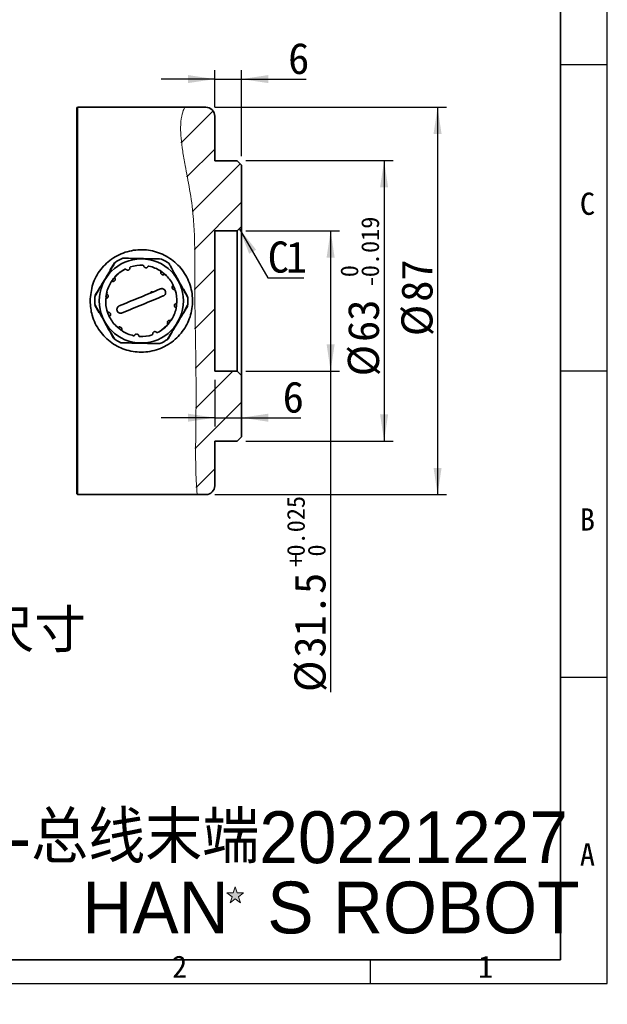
# Model space of a CAD drawing. Header units: millimetres. Extents: x 0 to 297, y 0 to 209.
# Tile 41 of 42: x 231 to 297, y 0 to 111. Entities that reach past the tile are written whole.
import ezdxf

# ---------------------------------------------------------------- set-up
doc = ezdxf.new("R2010")
doc.units = ezdxf.units.MM
for name, color, linetype in [('图层0', 7, 'Continuous'), ('尺寸线', 5, 'Continuous'), ('细实线', 7, 'Continuous')]:
    doc.layers.add(name, color=color, linetype=linetype)
doc.layers.add('粗实线', color=7, linetype='Continuous', lineweight=50)
doc.styles.add('SLDTEXTSTYLE0', font='SIMSUN.TTC')
doc.styles.add('SLDTEXTSTYLE1', font='Algerian')
doc.styles.add('SLDTEXTSTYLE3', font='仿宋_GB2312')
doc.styles.add('SLDTEXTSTYLE4', font='Algerian', dxfattribs={"bigfont": 'bigfont'})
doc.styles.add('SLDTEXTSTYLE5', font='SIMSUN.TTC', dxfattribs={"bigfont": 'bigfont'})
doc.styles.add('SLDTEXTSTYLE6', font='仿宋_GB2312', dxfattribs={"bigfont": 'bigfont'})
doc.dimstyles.new('SLDDIMSTYLE14', dxfattribs={"dimtxt": 3.5, "dimasz": 3, "dimexe": 0, "dimexo": 0.0625, "dimgap": 0.875, "dimtad": 2, "dimlfac": 2, "dimrnd": 1e-09, "dimzin": 12, "dimdsep": 46, "dimtxsty": 'SLDTEXTSTYLE0', "dimsah": 1, "dimcen": 0.09, "dimadec": 0, "dimazin": 3, "dimtfac": 1, "dimtmove": 0, "dimatfit": 0, "dimfxl": 0, "dimfrac": 2, "dimtolj": 1, "dimtzin": 12, "dimarcsym": 0})
doc.dimstyles.new('SLDDIMSTYLE15', dxfattribs={"dimtxt": 3.5, "dimasz": 3, "dimexe": 0, "dimexo": 0.0625, "dimgap": 0.875, "dimtad": 2, "dimdec": 3, "dimlfac": 2, "dimrnd": 1e-09, "dimzin": 12, "dimdsep": 46, "dimtxsty": 'SLDTEXTSTYLE0', "dimsah": 1, "dimcen": 0.09, "dimadec": 0, "dimazin": 3, "dimtol": 1, "dimtp": 0.025, "dimtfac": 1, "dimtdec": 3, "dimtofl": 0, "dimtmove": 0, "dimatfit": 3, "dimfxl": 0, "dimfrac": 2, "dimtolj": 1, "dimarcsym": 0})
doc.dimstyles.new('SLDDIMSTYLE16', dxfattribs={"dimtxt": 3.5, "dimasz": 3, "dimexe": 0, "dimexo": 0.0625, "dimgap": 0.875, "dimtad": 2, "dimdec": 3, "dimlfac": 2, "dimrnd": 1e-09, "dimzin": 12, "dimdsep": 46, "dimtxsty": 'SLDTEXTSTYLE0', "dimsah": 1, "dimcen": 0.09, "dimadec": 0, "dimazin": 3, "dimtol": 1, "dimtm": 0.019, "dimtfac": 1, "dimtdec": 3, "dimtofl": 0, "dimtmove": 0, "dimatfit": 3, "dimfxl": 0, "dimfrac": 2, "dimtolj": 1, "dimarcsym": 0})
doc.dimstyles.new('SLDDIMSTYLE17', dxfattribs={"dimtxt": 3.5, "dimasz": 3, "dimexe": 0, "dimexo": 0.0625, "dimgap": 0.875, "dimtad": 2, "dimlfac": 2, "dimrnd": 1e-09, "dimzin": 12, "dimdsep": 46, "dimtxsty": 'SLDTEXTSTYLE0', "dimsah": 1, "dimcen": 0.09, "dimadec": 0, "dimazin": 3, "dimtfac": 1, "dimtofl": 0, "dimtmove": 0, "dimatfit": 3, "dimfxl": 0, "dimfrac": 2, "dimtolj": 1, "dimtzin": 12, "dimarcsym": 0})
doc.dimstyles.new('SLDDIMSTYLE8', dxfattribs={"dimtxt": 3.5, "dimasz": 3, "dimexe": 0, "dimexo": 0.0625, "dimgap": 0.875, "dimtad": 0, "dimtih": 1, "dimtoh": 1, "dimlfac": 3, "dimrnd": 1e-09, "dimzin": 12, "dimdsep": 46, "dimtxsty": 'SLDTEXTSTYLE0', "dimblk1": 'NONE', "dimblk2": 'NONE', "dimsah": 1, "dimcen": 0, "dimadec": 0, "dimazin": 3, "dimtfac": 1, "dimtmove": 0, "dimatfit": 3, "dimldrblk": 'NONE', "dimfxl": 0, "dimfrac": 2, "dimtolj": 1, "dimtzin": 12, "dimarcsym": 0})

# ---------------------------------------------------------------- blocks, each defined once
blk = doc.blocks.new('_D_23')
at = {"layer": '图层0'}
blk.add_line((232.32, 127.55), (258.14, 127.55), dxfattribs=at)
at = {"layer": '图层0', "char_height": 3.5, "attachment_point": 1}
for s, insert, style in [('6-', (233.9, 130.62), 'SLDTEXTSTYLE0'), ('%%c', (237.98, 130.62), 'SLDTEXTSTYLE0'), ('6.6', (241.85, 130.62), 'SLDTEXTSTYLE0'), (' 贯穿', (247.96, 130.62), 'SLDTEXTSTYLE5'), ('圆周均布', (237.88, 126.55), 'SLDTEXTSTYLE5')]:
    blk.add_mtext(s, dxfattribs=dict(at, insert=insert, style=style))
blk = doc.blocks.new('_None')
blk = doc.blocks.new('_D_29')
at = {"layer": '图层0'}
for p, q in [((253.2, 100.75), (253.2, 104.91)), ((256.2, 95.25), (256.2, 104.91)), ((253.2, 103.91), (247.2, 103.91)), ((253.2, 103.91), (256.2, 103.91)), ((256.2, 103.91), (263.47, 103.91))]:
    blk.add_line(p, q, dxfattribs=at)
for points in [[(253.2, 103.91), (250.2, 104.36), (250.2, 103.46)], [(256.2, 103.91), (259.2, 103.46), (259.2, 104.36)]]:
    blk.add_solid(points, dxfattribs=at)
at = {"layer": '图层0', "insert": (261.43, 107.98), "char_height": 3.5, "attachment_point": 1, "style": 'SLDTEXTSTYLE0'}
blk.add_mtext('6', dxfattribs=at)
blk = doc.blocks.new('_D_30')
at = {"layer": '图层0'}
for p, q in [((256.7, 86.87), (267.2, 86.87)), ((266.2, 86.87), (266.2, 71.12)), ((256.7, 71.12), (267.2, 71.12)), ((266.2, 71.12), (266.2, 35.07))]:
    blk.add_line(p, q, dxfattribs=at)
for points in [[(266.2, 86.87), (265.75, 83.87), (266.65, 83.87)], [(266.2, 71.12), (266.65, 74.12), (265.75, 74.12)]]:
    blk.add_solid(points, dxfattribs=at)
at = {"layer": '图层0', "attachment_point": 1, "rotation": 90, "style": 'SLDTEXTSTYLE0'}
for s, insert, char_height in [('0.025', (261.3, 50.29), 2), ('0', (263.63, 50.29), 2), ('+', (261.3, 49.12), 2), ('31.5', (262.13, 38.94), 3.5), ('%%c', (262.13, 35.07), 3.5)]:
    blk.add_mtext(s, dxfattribs=dict(at, insert=insert, char_height=char_height))
blk = doc.blocks.new('_D_31')
at = {"layer": '图层0'}
for p, q in [((256.7, 94.75), (273.2, 94.75)), ((272.2, 94.75), (272.2, 63.25)), ((256.7, 63.25), (273.2, 63.25))]:
    blk.add_line(p, q, dxfattribs=at)
for points in [[(272.2, 94.75), (271.75, 91.75), (272.65, 91.75)], [(272.2, 63.25), (272.65, 66.25), (271.75, 66.25)]]:
    blk.add_solid(points, dxfattribs=at)
at = {"layer": '图层0', "attachment_point": 1, "rotation": 90, "style": 'SLDTEXTSTYLE0'}
for s, insert, char_height in [('0.019', (269.63, 81.66), 2), ('0', (267.3, 81.66), 2), ('-', (269.63, 80.5), 2), ('63', (268.13, 74.39), 3.5), ('%%c', (268.13, 70.52), 3.5)]:
    blk.add_mtext(s, dxfattribs=dict(at, insert=insert, char_height=char_height))
blk = doc.blocks.new('_D_32')
at = {"layer": '图层0'}
for p, q in [((253.2, 70.12), (253.2, 64.88)), ((253.2, 65.88), (247.2, 65.88)), ((253.2, 65.88), (256.2, 65.88)), ((256.2, 65.88), (262.86, 65.88))]:
    blk.add_line(p, q, dxfattribs=at)
for points in [[(253.2, 65.88), (250.2, 66.33), (250.2, 65.43)], [(256.2, 65.88), (259.2, 65.43), (259.2, 66.33)]]:
    blk.add_solid(points, dxfattribs=at)
at = {"layer": '图层0', "insert": (260.82, 69.95), "char_height": 3.5, "attachment_point": 1, "style": 'SLDTEXTSTYLE0'}
blk.add_mtext('6', dxfattribs=at)
blk = doc.blocks.new('_D_33')
at = {"layer": '图层0'}
for p, q in [((253.2, 100.75), (279.2, 100.75)), ((278.2, 100.75), (278.2, 57.25)), ((253.2, 57.25), (279.2, 57.25))]:
    blk.add_line(p, q, dxfattribs=at)
for points in [[(278.2, 100.75), (277.75, 97.75), (278.65, 97.75)], [(278.2, 57.25), (278.65, 60.25), (277.75, 60.25)]]:
    blk.add_solid(points, dxfattribs=at)
at = {"layer": '图层0', "char_height": 3.5, "attachment_point": 1, "rotation": 90, "style": 'SLDTEXTSTYLE0'}
for s, insert in [('87', (274.13, 78.9)), ('%%c', (274.13, 75.03))]:
    blk.add_mtext(s, dxfattribs=dict(at, insert=insert))
blk = doc.blocks.new('SW_CHAMFER_DIMENSION_0')
at = {"layer": '图层0', "color": 0}
for p, q in [((-3.19, 5.52), (0, 0)), ((0, 0), (4.07, 0))]:
    blk.add_line(p, q, dxfattribs=at)
blk.add_solid([(-3.19, 5.52), (-2.08, 2.69), (-1.3, 3.14)], dxfattribs=at)
at = {"layer": '图层0', "color": 0, "char_height": 3.5, "attachment_point": 1, "style": 'SLDTEXTSTYLE0'}
for s, insert in [('C', (0, 4.07)), ('1', (2.04, 4.07))]:
    blk.add_mtext(s, dxfattribs=dict(at, insert=insert))

msp = doc.modelspace()

# ---------------------------------------------------------------- hatches: boundary and pattern name
at = {"linetype": 'Continuous', "lineweight": 18}
h = msp.add_hatch(dxfattribs=at)
h.set_pattern_fill('ANSI31', angle=3e-322, style=0)
edge = h.paths.add_edge_path(flags=0)
edge.add_spline(control_points=[(249.8384361, 100.74719717), (248.71897811, 98.66640262), (251.14701422, 90.15525405), (250.80191904, 79.74553229), (251.24959816, 70.78188929), (250.97039314, 59.68627458), (251.23038904, 57.24719717)], knot_values=[0.0202292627, 0.0202292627, 0.0202292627, 0.0202292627, 0.1036939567, 0.2005999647, 0.3524603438, 0.4221315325, 0.4221315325, 0.4221315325, 0.4221315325], weights=[1, 1, 1, 1, 1, 1, 1], degree=3, periodic=0)
edge.add_line((251.23038904, 57.24719717), (252.20381976, 57.24719717))
edge.add_arc((252.20381976, 58.24719717), 1, 270, 360)
edge.add_line((253.20381976, 58.24719717), (253.20381976, 63.24719717))
edge.add_line((253.20381976, 63.24719717), (255.70381976, 63.24719717))
edge.add_line((255.70381976, 63.24719717), (256.20381976, 63.74719717))
edge.add_line((256.20381976, 63.74719717), (256.20381976, 70.62219717))
edge.add_line((256.20381976, 70.62219717), (255.70381976, 71.12219717))
edge.add_line((255.70381976, 71.12219717), (253.20381976, 71.12219717))
edge.add_line((253.20381976, 71.12219717), (253.20381976, 86.87219717))
edge.add_line((253.20381976, 86.87219717), (255.70381976, 86.87219717))
edge.add_line((255.70381976, 86.87219717), (256.20381976, 87.37219717))
edge.add_line((256.20381976, 87.37219717), (256.20381976, 94.24719717))
edge.add_line((256.20381976, 94.24719717), (255.70381976, 94.74719717))
edge.add_line((255.70381976, 94.74719717), (253.20381976, 94.74719717))
edge.add_line((253.20381976, 94.74719717), (253.20381976, 99.74719717))
edge.add_arc((252.20381976, 99.74719717), 1, 360, 450)
edge.add_line((252.20381976, 100.74719717), (249.8384361, 100.74719717))
h = msp.add_hatch(dxfattribs=at)
h.set_pattern_fill('ANSI31', angle=3e-322, style=0)
edge = h.paths.add_edge_path(flags=0)
edge.add_spline(control_points=[(251.23038904, 57.24719717), (250.97039314, 59.68627458), (251.24959816, 70.78188929), (250.80191904, 79.74553229), (251.14701422, 90.15525405), (248.71897811, 98.66640262), (249.8384361, 100.74719717)], knot_values=[0.5778684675, 0.5778684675, 0.5778684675, 0.5778684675, 0.6475396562, 0.7994000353, 0.8963060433, 0.9797707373, 0.9797707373, 0.9797707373, 0.9797707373], weights=[1, 1, 1, 1, 1, 1, 1], degree=3, periodic=0)
edge.add_spline(control_points=[(249.8384361, 100.74719717), (249.8384361, 100.74719717), (249.79039946, 100.66497975), (249.72061042, 100.50260918), (249.57585296, 100.16581772), (249.37261944, 99.47128606), (249.36110937, 98.4649693), (249.34876262, 97.38550172), (249.55261016, 95.91555465), (249.87870122, 94.20015995), (250.19650463, 92.52836222), (250.59721781, 90.5722016), (250.78632704, 88.45449792), (250.98114033, 86.27291836), (250.95555723, 83.86686876), (250.95095903, 81.45199946), (250.94636205, 79.03776602), (251.00592717, 76.54340424), (251.04652827, 74.17445635), (251.08719215, 71.80184459), (251.106618, 69.48913761), (251.09667021, 67.42842794), (251.08673474, 65.37027331), (251.04957219, 63.5067272), (251.04944321, 61.9914595), (251.04931426, 60.47650868), (251.08491605, 59.26820487), (251.13216661, 58.46625315), (251.17937033, 57.66509642), (251.23038904, 57.24719717), (251.23038904, 57.24719717)], knot_values=[0, 0, 0, 0, 0.0065279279, 0.0065279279, 0.0065279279, 0.0201911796, 0.0201911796, 0.0201911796, 0.0349007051, 0.0349007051, 0.0349007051, 0.0491937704, 0.0491937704, 0.0491937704, 0.0639423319, 0.0639423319, 0.0639423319, 0.0786842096, 0.0786842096, 0.0786842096, 0.0934502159, 0.0934502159, 0.0934502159, 0.1081965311, 0.1081965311, 0.1081965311, 0.122940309, 0.122940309, 0.122940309, 0.1376688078, 0.1376688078, 0.1376688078, 0.1376688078], weights=[1, 1, 1, 1, 1, 1, 1, 1, 1, 1, 1, 1, 1, 1, 1, 1, 1, 1, 1, 1, 1, 1, 1, 1, 1, 1, 1, 1, 1, 1, 1], degree=3, periodic=0)
edge = h.paths.add_edge_path(flags=0)
edge.add_spline(control_points=[(251.0977722, 67.68348867), (251.09710388, 67.50825646), (251.09624496, 67.33206449), (251.09523531, 67.16070798), (251.09362302, 66.88707423), (251.09157934, 66.61977212), (251.08943213, 66.38093643), (251.08728506, 66.14211599), (251.08497545, 65.92517133), (251.08299845, 65.74806415), (251.08102156, 65.5709666), (251.07933253, 65.42881849), (251.07819596, 65.33339148), (251.07705939, 65.23796449), (251.07643701, 65.18662719), (251.07640092, 65.18363193), (251.07636482, 65.18063652), (251.07691378, 65.22590588), (251.07798494, 65.31568987), (251.07905618, 65.40547962), (251.080686, 65.54226635), (251.08262488, 65.71471951), (251.08456373, 65.88716901), (251.08686049, 66.1000396), (251.08902144, 66.3357052), (251.09118226, 66.57135686), (251.09326201, 66.83630007), (251.09492287, 67.10859906), (251.09658371, 67.38089397), (251.09786632, 67.66805415), (251.09863753, 67.94630074), (251.09940877, 68.22455551), (251.09969255, 68.50157071), (251.09958944, 68.75440502), (251.09948634, 69.00724355), (251.09900264, 69.24287434), (251.09839393, 69.44178446), (251.09778522, 69.640692), (251.0970455, 69.80836614), (251.09644468, 69.93092232), (251.09584386, 70.05347754), (251.09537297, 70.13429561), (251.095186, 70.16668381), (251.09499901, 70.19907248), (251.09509285, 70.18392314), (251.09543754, 70.12249045), (251.09578223, 70.06105747), (251.09638336, 69.95164636), (251.09703991, 69.80331774), (251.09769643, 69.65499309), (251.09841747, 69.46366224), (251.09892178, 69.24516808), (251.09942609, 69.02667714), (251.09971671, 68.77499757), (251.0995729, 68.51097021), (251.09942908, 68.24694274), (251.09883932, 67.96328546), (251.0977722, 67.68348867)], knot_values=[0, 0, 0, 0, 0.0010514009, 0.0010514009, 0.0010514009, 0.0027450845, 0.0027450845, 0.0027450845, 0.0044386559, 0.0044386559, 0.0044386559, 0.0061321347, 0.0061321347, 0.0061321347, 0.0078256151, 0.0078256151, 0.0078256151, 0.0095191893, 0.0095191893, 0.0095191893, 0.0112128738, 0.0112128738, 0.0112128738, 0.012906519, 0.012906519, 0.012906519, 0.0146000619, 0.0146000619, 0.0146000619, 0.0162935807, 0.0162935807, 0.0162935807, 0.0179871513, 0.0179871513, 0.0179871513, 0.0196807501, 0.0196807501, 0.0196807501, 0.0213743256, 0.0213743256, 0.0213743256, 0.0230678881, 0.0230678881, 0.0230678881, 0.0247614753, 0.0247614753, 0.0247614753, 0.0264550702, 0.0264550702, 0.0264550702, 0.0281486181, 0.0281486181, 0.0281486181, 0.0298421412, 0.0298421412, 0.0298421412, 0.0315356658, 0.0315356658, 0.0315356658, 0.0315356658], weights=[1, 1, 1, 1, 1, 1, 1, 1, 1, 1, 1, 1, 1, 1, 1, 1, 1, 1, 1, 1, 1, 1, 1, 1, 1, 1, 1, 1, 1, 1, 1, 1, 1, 1, 1, 1, 1, 1, 1, 1, 1, 1, 1, 1, 1, 1, 1, 1, 1, 1, 1, 1, 1, 1, 1, 1, 1, 1], degree=3, periodic=0)
edge = h.paths.add_edge_path(flags=0)
edge.add_spline(control_points=[(251.05341458, 63.02242262), (251.05321608, 62.99440214), (251.05302283, 62.96622822), (251.05284105, 62.93882639), (251.05255062, 62.8950462), (251.05228357, 62.85227742), (251.05205715, 62.81406173), (251.05183074, 62.77584647), (251.05163838, 62.74113022), (251.05148771, 62.71278789), (251.05133705, 62.6844457), (251.05122348, 62.66169569), (251.05114862, 62.64642189), (251.05107377, 62.63114808), (251.05103525, 62.62292922), (251.05103296, 62.62244593), (251.05103066, 62.62196264), (251.05106452, 62.62920166), (251.05113464, 62.6435635), (251.05120477, 62.65792551), (251.0513134, 62.67980662), (251.05145913, 62.70739473), (251.05160487, 62.73498336), (251.05179219, 62.76904017), (251.05201396, 62.80674465), (251.05223573, 62.84444992), (251.05249841, 62.88684301), (251.05278543, 62.93041309), (251.05307245, 62.97398353), (251.05339181, 63.01993275), (251.05371697, 63.06445559), (251.05404213, 63.10897776), (251.05438189, 63.15330156), (251.05470333, 63.19375668), (251.05502476, 63.23421041), (251.05533644, 63.27191143), (251.05560555, 63.30373784), (251.05587464, 63.33556322), (251.05610829, 63.36239208), (251.05628082, 63.38200269), (251.05645335, 63.40161311), (251.05656932, 63.41454625), (251.05661576, 63.41973099), (251.0566622, 63.42491582), (251.05664033, 63.42249493), (251.05655261, 63.41266883), (251.05646489, 63.40284237), (251.05630899, 63.38533913), (251.05610229, 63.36160883), (251.05589559, 63.33787783), (251.05563262, 63.30726486), (251.055342, 63.27230527), (251.05505137, 63.23734549), (251.05472539, 63.19707479), (251.05439767, 63.15482806), (251.05406995, 63.11258133), (251.05373175, 63.06719333), (251.05341458, 63.02242262)], knot_values=[0, 0, 0, 0, 0.0001681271, 0.0001681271, 0.0001681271, 0.0004391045, 0.0004391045, 0.0004391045, 0.0007100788, 0.0007100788, 0.0007100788, 0.000981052, 0.000981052, 0.000981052, 0.0012520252, 0.0012520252, 0.0012520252, 0.0015229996, 0.0015229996, 0.0015229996, 0.0017939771, 0.0017939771, 0.0017939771, 0.0020649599, 0.0020649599, 0.0020649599, 0.0023359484, 0.0023359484, 0.0023359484, 0.0026069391, 0.0026069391, 0.0026069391, 0.0028779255, 0.0028779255, 0.0028779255, 0.0031489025, 0.0031489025, 0.0031489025, 0.0034198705, 0.0034198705, 0.0034198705, 0.003690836, 0.003690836, 0.003690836, 0.0039618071, 0.0039618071, 0.0039618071, 0.0042327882, 0.0042327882, 0.0042327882, 0.0045037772, 0.0045037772, 0.0045037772, 0.0047747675, 0.0047747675, 0.0047747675, 0.0050457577, 0.0050457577, 0.0050457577, 0.0050457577], weights=[1, 1, 1, 1, 1, 1, 1, 1, 1, 1, 1, 1, 1, 1, 1, 1, 1, 1, 1, 1, 1, 1, 1, 1, 1, 1, 1, 1, 1, 1, 1, 1, 1, 1, 1, 1, 1, 1, 1, 1, 1, 1, 1, 1, 1, 1, 1, 1, 1, 1, 1, 1, 1, 1, 1, 1, 1, 1], degree=3, periodic=0)
edge = h.paths.add_edge_path(flags=0)
edge.add_spline(control_points=[(250.45381976, 91.11309389), (250.46423482, 91.04859441), (250.47463096, 90.98314405), (250.48494478, 90.91706063), (250.52722048, 90.6461888), (250.56871006, 90.35976861), (250.60579907, 90.0810155), (250.64261707, 89.80429931), (250.6761053, 89.5276627), (250.70429046, 89.27388766), (250.73238117, 89.02096307), (250.75602413, 88.78389343), (250.77468355, 88.58248906), (250.79332491, 88.38127972), (250.80757605, 88.21016795), (250.81767499, 88.08351023), (250.8277725, 87.95687031), (250.83405043, 87.87118753), (250.83680731, 87.83363945), (250.83956495, 87.79608101), (250.83889185, 87.8056478), (250.83474912, 87.86153879), (250.83060053, 87.91750873), (250.82283352, 88.02148559), (250.81111505, 88.164727), (250.79934532, 88.30859497), (250.78320098, 88.49607388), (250.76253576, 88.7112557), (250.74169559, 88.92825929), (250.71559508, 89.17950714), (250.68506237, 89.4435141), (250.65432475, 89.70929297), (250.61818011, 89.99543788), (250.57908937, 90.27776428), (250.54000843, 90.56001987), (250.4969016, 90.84629212), (250.45381976, 91.11309389)], knot_values=[0, 0, 0, 0, 0.0004133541, 0.0004133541, 0.0004133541, 0.0021301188, 0.0021301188, 0.0021301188, 0.0038342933, 0.0038342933, 0.0038342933, 0.0055328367, 0.0055328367, 0.0055328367, 0.0072297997, 0.0072297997, 0.0072297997, 0.0089265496, 0.0089265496, 0.0089265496, 0.0106237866, 0.0106237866, 0.0106237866, 0.0123234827, 0.0123234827, 0.0123234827, 0.0140307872, 0.0140307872, 0.0140307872, 0.0157528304, 0.0157528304, 0.0157528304, 0.0174864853, 0.0174864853, 0.0174864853, 0.0192193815, 0.0192193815, 0.0192193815, 0.0192193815], weights=[1, 1, 1, 1, 1, 1, 1, 1, 1, 1, 1, 1, 1, 1, 1, 1, 1, 1, 1, 1, 1, 1, 1, 1, 1, 1, 1, 1, 1, 1, 1, 1, 1, 1, 1, 1, 1], degree=3, periodic=0)
edge.add_spline(control_points=[(250.45381976, 91.11309389), (250.43765758, 91.21318469), (250.42167166, 91.30959365), (250.40629057, 91.40040007), (250.37523949, 91.58371858), (250.34613208, 91.74750681), (250.32247537, 91.87847032), (250.29901395, 92.00835273), (250.28029487, 92.10941711), (250.26845159, 92.17315926), (250.25658662, 92.23701813), (250.25130446, 92.26511159), (250.25319863, 92.25498284), (250.25511289, 92.24474671), (250.26441434, 92.19517326), (250.28003313, 92.11066108), (250.29579892, 92.02535354), (250.31844189, 91.90208194), (250.3452454, 91.75150616), (250.37671963, 91.57469142), (250.41498723, 91.35358007), (250.45381976, 91.11309389)], knot_values=[0, 0, 0, 0, 0.0006744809, 0.0006744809, 0.0006744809, 0.0020505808, 0.0020505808, 0.0020505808, 0.0034152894, 0.0034152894, 0.0034152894, 0.004782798, 0.004782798, 0.004782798, 0.0061651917, 0.0061651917, 0.0061651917, 0.0075606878, 0.0075606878, 0.0075606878, 0.0092081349, 0.0092081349, 0.0092081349, 0.0092081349], weights=[1, 1, 1, 1, 1, 1, 1, 1, 1, 1, 1, 1, 1, 1, 1, 1, 1, 1, 1, 1, 1, 1], degree=3, periodic=0)
at = {"layer": '尺寸线'}
msp.add_hatch(color=256, dxfattribs=at).paths.add_polyline_path([(256.07407298, 11.40903615), (255.85404927, 12.08619949), (256.43007882, 12.50470945), (255.71806714, 12.50470945), (255.49804343, 13.1818728), (255.27801972, 12.50470945), (254.56600804, 12.50470945), (255.14203759, 12.08619949), (254.92201388, 11.40903615), (255.49804343, 11.82754611)], flags=0)

# ---------------------------------------------------------------- linework, layer by layer
at = {"color": 7, "linetype": 'Continuous', "lineweight": 35}
for p, q in [((237.80381976, 100.74719717), (237.70381976, 100.64719717)), ((237.70381976, 78.99719717), (237.70381976, 100.64719717)), ((249.8384361, 100.74719717), (237.80381976, 100.74719717)), ((237.80381976, 100.74719717), (237.80381976, 78.99719717)), ((249.8384361, 100.74719717), (252.20381976, 100.74719717)), ((253.20381976, 94.74719717), (253.20381976, 99.74719717)), ((255.70381976, 94.74719717), (253.20381976, 94.74719717)), ((256.20381976, 94.24719717), (255.70381976, 94.74719717)), ((256.20381976, 87.37219717), (256.20381976, 94.24719717)), ((255.70381976, 86.87219717), (256.20381976, 87.37219717)), ((256.20381976, 87.37219717), (256.20381976, 70.62219717)), ((255.70381976, 86.87219717), (253.20381976, 86.87219717)), ((253.20381976, 71.12219717), (253.20381976, 86.87219717)), ((255.70381976, 71.12219717), (255.70381976, 86.87219717)), ((241.92856082, 83.25729498), (241.47657842, 82.47443854)), ((241.92856082, 83.25729498), (242.02105258, 83.32148922)), ((241.47657843, 82.47443853), (241.44849299, 82.42579311)), ((241.44849299, 82.42579311), (241.48664613, 82.4643708)), ((247.06094754, 82.39719177), (247.71201002, 81.87177801)), ((240.23190519, 80.31860123), (239.75183736, 79.48709936)), ((241.10589525, 79.99824949), (240.98180825, 79.46923986)), ((248.53562528, 80.72040195), (248.70891785, 80.30514733)), ((250.15580215, 79.48709936), (249.67573432, 80.31860123)), ((237.70381976, 57.34719717), (237.70381976, 78.99719717)), ((237.80381976, 78.99719717), (237.80381976, 57.24719717)), ((241.00741387, 79.44360356), (240.96328391, 79.1457414)), ((241.10583221, 79.34518521), (240.9817712, 79.46924622)), ((248.93537887, 78.91731692), (248.85475247, 78.12379195)), ((239.75183736, 78.50729498), (240.23190519, 77.67579311)), ((249.67573432, 77.67579311), (250.15580215, 78.50729498)), ((248.37590553, 76.97069829), (247.98138613, 76.39131852)), ((241.44849299, 75.56860123), (241.92856082, 74.73709936)), ((242.15921384, 76.17016295), (242.69329804, 75.69720922)), ((247.81187586, 76.22635072), (247.21434147, 75.69720922)), ((247.9790787, 74.73709936), (248.43106109, 75.5199558)), ((248.45914652, 75.56860123), (248.42099338, 75.53002355)), ((248.43106108, 75.51995581), (248.45914652, 75.56860123)), ((247.9790787, 74.73709936), (247.88658693, 74.67290513)), ((253.20381976, 71.12219717), (255.70381976, 71.12219717)), ((256.20381976, 70.62219717), (255.70381976, 71.12219717)), ((256.20381976, 63.74719717), (256.20381976, 70.62219717)), ((253.20381976, 63.24719717), (255.70381976, 63.24719717)), ((253.20381976, 58.24719717), (253.20381976, 63.24719717)), ((255.70381976, 63.24719717), (256.20381976, 63.74719717)), ((237.70381976, 57.34719717), (237.80381976, 57.24719717)), ((237.80381976, 57.24719717), (251.23038904, 57.24719717)), ((252.20381976, 57.24719717), (251.23038904, 57.24719717))]:
    msp.add_line(p, q, dxfattribs=at)
msp.add_circle((244.95381976, 78.99719717), 4.725, dxfattribs=at)
for centre, radius, start, end in [((252.20381976, 99.74719717), 1, 359.9999999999, 90), ((244.95381976, 78.99719717), 5.225, 113.3853682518, 124.1454135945), ((244.95381976, 78.99719717), 4, 87.3153462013, 107.5812154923), ((244.95381976, 78.99719717), 5.225, 53.3853682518, 64.1454135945), ((244.95381976, 78.99719717), 4, 117.3153462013, 137.5812154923), ((244.95381976, 78.99719717), 4, 57.3153462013, 77.5812154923), ((244.95381976, 78.99719717), 4, 27.3153462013, 47.5812154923), ((244.95381976, 78.99719717), 4, 147.3153462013, 167.5812154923), ((244.95381976, 78.99719717), 4, 357.3153462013, 17.5812154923), ((244.95381976, 78.99719717), 5.225, 173.3853682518, 184.1454135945), ((244.95381976, 78.99719717), 4, 177.3153462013, 197.5812154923), ((244.95381976, 78.99719717), 5.225, 353.3853682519, 4.1454135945), ((244.95381976, 78.99719717), 4, 327.3153462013, 347.5812154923), ((244.95381976, 78.99719717), 4, 207.3153462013, 227.5812154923), ((244.95381976, 78.99719717), 4, 237.3153462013, 257.5812154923), ((244.95381976, 78.99719717), 4, 297.3153462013, 317.5812154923), ((244.95381976, 78.99719717), 5.225, 233.3853682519, 244.1454135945), ((244.95381976, 78.99719717), 4, 267.3153462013, 287.5812154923), ((244.95381976, 78.99719717), 5.225, 293.3853682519, 304.1454135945), ((252.20381976, 58.24719717), 1, 270, 0)]:
    msp.add_arc(centre, radius, start, end, dxfattribs=at)
at = {"color": 7, "linetype": 'Continuous', "lineweight": 18}
msp.add_open_spline([(251.23038904, 57.24719717), (251.22310663, 57.30778455), (251.20854154, 57.4289616), (251.12928956, 58.37506622), (251.06713609, 59.87111269), (251.04037115, 61.90993356), (251.06803907, 64.43899539), (251.10376574, 67.37370752), (251.09696166, 70.64583815), (251.05187916, 74.14944005), (250.97491131, 77.79028076), (250.94324344, 81.05663811), (250.96094956, 83.86851674), (250.93209317, 86.21840851), (250.79261385, 88.81922269), (250.3976641, 91.55119986), (249.91180951, 93.98000638), (249.57868515, 95.86349133), (249.39721182, 97.2956887), (249.32954458, 98.66794601), (249.46932596, 99.8121581), (249.74973409, 100.60336357), (249.80926384, 100.69989328), (249.8384361, 100.74719717)], degree=3, knots=[0, 0, 0, 0, 0.0534542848, 0.1069105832, 0.1604197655, 0.2139280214, 0.2674472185, 0.3209668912, 0.3745537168, 0.4281409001, 0.4816458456, 0.5351479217, 0.5708289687, 0.6066219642, 0.64227881, 0.6942027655, 0.7461582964, 0.7817063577, 0.817376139, 0.8529056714, 0.9025653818, 0.9522526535, 1, 1, 1, 1], dxfattribs=at)
at = {"color": 7, "linetype": 'Continuous', "lineweight": 35}
for points, knots in [([(239.20381976, 78.99719717), (239.26521264, 79.63154246), (239.38795026, 80.89973552), (240.34114577, 82.59477599), (241.52345372, 83.69206575), (242.66967193, 84.30315488), (243.90002463, 84.71512251), (245.52212626, 84.82583362), (247.37724047, 84.32458914), (248.97190499, 83.25814406), (249.95498466, 81.96399619), (250.455067, 80.75966164), (250.74534487, 79.50106569), (250.70193888, 77.8833307), (250.03185239, 76.08586155), (248.81534494, 74.59181157), (247.4245361, 73.73272147), (246.17575546, 73.35148502), (244.90285288, 73.18489242), (243.30523419, 73.38058136), (241.58251947, 74.21133086), (240.4332849, 75.34006055), (239.77119521, 76.45032365), (239.31833541, 77.57096997), (239.24783582, 78.44900221), (239.20381976, 78.99719717)], [0, 0, 0, 0, 0.0523945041, 0.1047479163, 0.158178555, 0.1854376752, 0.2126919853, 0.2657861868, 0.3174405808, 0.3696836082, 0.4235957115, 0.4507590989, 0.4779182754, 0.5304979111, 0.5822060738, 0.6349248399, 0.6890937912, 0.7161114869, 0.7431254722, 0.7952238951, 0.8469505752, 0.9001824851, 0.9274431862, 0.9546995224, 1, 1, 1, 1]), ([(242.02105258, 83.32148922), (241.95407152, 83.21104096), (241.72583307, 82.83468772), (241.31843347, 82.16290714), (240.79585115, 81.3011963), (240.27748759, 80.44644196), (239.93893836, 79.88819203), (239.77093247, 79.61115913), (239.76360059, 79.59906924)], [0, 0, 0, 0, 0.0931237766, 0.3173199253, 0.5410271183, 0.7651001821, 0.9897488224, 1, 1, 1, 1]), ([(247.23238294, 83.69919407), (246.91245861, 83.70608887), (246.26288057, 83.72008814), (245.25001669, 83.7419167), (244.24187517, 83.76364349), (243.46289016, 83.78043165), (243.01677008, 83.79004613), (242.87994667, 83.79299486)], [0, 0, 0, 0, 0.22836771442, 0.46368043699, 0.67849487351, 0.90139554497, 1, 1, 1, 1]), ([(245.23449509, 82.91279874), (245.23110662, 82.92379723), (245.22432592, 82.94580642), (245.20063818, 82.97198109), (245.17172906, 82.98877962), (245.15071155, 82.99155), (245.14117538, 82.992807)], [0, 0, 0, 0, 0.2646085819, 0.5295111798, 0.786527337, 1, 1, 1, 1]), ([(250.16515011, 79.37490203), (250.01115901, 79.65541202), (249.69849372, 80.22496274), (249.21096587, 81.11304287), (248.72571106, 81.99698243), (248.35075753, 82.67999732), (248.13602387, 83.07115588), (248.07016584, 83.19112279)], [0, 0, 0, 0, 0.2283677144, 0.463680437, 0.6784948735, 0.901395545, 1, 1, 1, 1]), ([(242.84669094, 82.39719366), (242.60032433, 82.22437237), (242.10984246, 81.88030907), (241.75954471, 81.39432284), (241.58519978, 81.15244508)], [0, 0, 0, 0, 0.5022950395, 1, 1, 1, 1]), ([(243.23909094, 82.52854527), (243.2306572, 82.536376), (243.21378034, 82.55204617), (243.18017883, 82.56287023), (243.14674353, 82.56296362), (243.12715664, 82.55485409), (243.11826957, 82.55117459)], [0, 0, 0, 0, 0.2646085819, 0.5295111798, 0.786527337, 1, 1, 1, 1]), ([(243.23909094, 82.52854527), (243.24174453, 82.52563233), (243.26397714, 82.50122675), (243.31546024, 82.46434781), (243.40034883, 82.44040736), (243.48647995, 82.44657565), (243.56345524, 82.47970341), (243.62464527, 82.53467417), (243.66502977, 82.60603071), (243.67732567, 82.6672045), (243.6762136, 82.70165515), (243.67597501, 82.70904672)], [0, 0, 0, 0, 0.0196109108, 0.1643066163, 0.3055402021, 0.4405825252, 0.5705278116, 0.6986198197, 0.8285684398, 0.9632184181, 1, 1, 1, 1]), ([(243.74559028, 82.81035617), (243.73550513, 82.80607019), (243.71534129, 82.79750098), (243.69261796, 82.77331756), (243.67732725, 82.74309422), (243.67643798, 82.7207038), (243.67597501, 82.70904672)], [0, 0, 0, 0, 0.2426144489, 0.485073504, 0.7319149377, 1, 1, 1, 1]), ([(245.23449509, 82.91279874), (245.23533669, 82.90894927), (245.24238791, 82.87669711), (245.26853411, 82.81901746), (245.33007957, 82.75584013), (245.40775545, 82.71811647), (245.49098188, 82.7083183), (245.57145939, 82.72532936), (245.64211166, 82.76693368), (245.68334711, 82.8137638), (245.69960936, 82.84415496), (245.70309852, 82.85067555)], [0, 0, 0, 0, 0.0196109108, 0.1643066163, 0.3055402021, 0.4405825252, 0.5705278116, 0.6986198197, 0.8285684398, 0.9632184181, 1, 1, 1, 1]), ([(245.81404183, 82.90360447), (245.80316485, 82.90493528), (245.78141785, 82.90759605), (245.74964715, 82.89801426), (245.72129334, 82.87948543), (245.709328, 82.86053939), (245.70309852, 82.85067555)], [0, 0, 0, 0, 0.2426144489, 0.485073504, 0.7319149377, 1, 1, 1, 1]), ([(247.15469251, 82.24786994), (247.15725725, 82.25908914), (247.16238959, 82.28154001), (247.15496274, 82.3160518), (247.13832597, 82.34505432), (247.12150947, 82.3579623), (247.11387939, 82.36381898)], [0, 0, 0, 0, 0.2646085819, 0.5295111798, 0.786527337, 1, 1, 1, 1]), ([(247.15469251, 82.24786994), (247.15349662, 82.24411539), (247.14347708, 82.2126586), (247.13728053, 82.14963346), (247.15899179, 82.06414756), (247.20739925, 81.99263996), (247.27457637, 81.94254128), (247.35277746, 81.91703454), (247.43476628, 81.9177388), (247.49389229, 81.93767715), (247.52317139, 81.95586554), (247.52945339, 81.95976796)], [0, 0, 0, 0, 0.0196109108, 0.1643066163, 0.3055402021, 0.4405825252, 0.5705278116, 0.6986198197, 0.8285684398, 0.9632184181, 1, 1, 1, 1]), ([(247.65199758, 81.95013409), (247.64324324, 81.9567251), (247.62574017, 81.96990289), (247.59343504, 81.97749017), (247.5596155, 81.97562063), (247.5397802, 81.96519555), (247.52945339, 81.95976796)], [0, 0, 0, 0, 0.2426144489, 0.485073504, 0.7319149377, 1, 1, 1, 1]), ([(241.70314699, 81.19806992), (241.69192779, 81.20063467), (241.66947692, 81.20576701), (241.63496513, 81.19834016), (241.60596261, 81.18170338), (241.59305463, 81.16488688), (241.58719795, 81.15725681)], [0, 0, 0, 0, 0.2646085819, 0.5295111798, 0.786527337, 1, 1, 1, 1]), ([(241.70314699, 81.19806992), (241.70690154, 81.19687404), (241.73835833, 81.18685449), (241.80138347, 81.18065794), (241.88686937, 81.2023692), (241.95837697, 81.25077666), (242.00847565, 81.31795378), (242.03398239, 81.39615487), (242.03327812, 81.4781437), (242.01333978, 81.53726971), (241.99515139, 81.56654881), (241.99124897, 81.5728308)], [0, 0, 0, 0, 0.0196109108, 0.1643066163, 0.3055402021, 0.4405825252, 0.5705278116, 0.6986198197, 0.8285684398, 0.9632184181, 1, 1, 1, 1]), ([(242.00088284, 81.69537499), (241.99429183, 81.68662065), (241.98111404, 81.66911758), (241.97352676, 81.63681246), (241.97539629, 81.60299292), (241.98582138, 81.58315761), (241.99124897, 81.5728308)], [0, 0, 0, 0, 0.2426144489, 0.485073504, 0.7319149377, 1, 1, 1, 1]), ([(248.48516785, 80.71192599), (248.49299859, 80.72035973), (248.50866876, 80.73723658), (248.51949281, 80.7708381), (248.5195862, 80.8042734), (248.51147668, 80.82386029), (248.50779718, 80.83274736)], [0, 0, 0, 0, 0.2646085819, 0.5295111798, 0.786527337, 1, 1, 1, 1]), ([(241.03821819, 79.27787251), (241.04206766, 79.27871411), (241.07431982, 79.28576533), (241.13199947, 79.31191153), (241.1951768, 79.37345698), (241.23290046, 79.45113287), (241.24269863, 79.5343593), (241.22568757, 79.6148368), (241.18408325, 79.68548907), (241.13725313, 79.72672453), (241.10686197, 79.74298678), (241.10034138, 79.74647593)], [0, 0, 0, 0, 0.0196109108, 0.1643066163, 0.3055402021, 0.4405825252, 0.5705278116, 0.6986198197, 0.8285684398, 0.9632184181, 1, 1, 1, 1]), ([(241.04741246, 79.85741925), (241.04608165, 79.84654227), (241.04342088, 79.82479526), (241.05300267, 79.79302457), (241.0715315, 79.76467076), (241.09047754, 79.75270542), (241.10034138, 79.74647593)], [0, 0, 0, 0, 0.2426144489, 0.485073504, 0.7319149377, 1, 1, 1, 1]), ([(242.48097231, 78.43536933), (243.25232097, 78.75405697), (244.79273379, 79.39048841), (246.33306957, 80.02688802), (247.10209528, 80.34461592)], [0, 0, 0, 0, 0.500741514, 1, 1, 1, 1]), ([(245.98602909, 79.94101776), (246.00483438, 79.95746454), (246.04244496, 79.99035809), (246.11129348, 80.02186082), (246.18462608, 80.03731716), (246.25432992, 80.03733466), (246.2963685, 80.02467538), (246.31449926, 80.01921557)], [0, 0, 0, 0, 0.2101563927, 0.4203127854, 0.6304691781, 0.8406255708, 1, 1, 1, 1]), ([(247.10209528, 80.34461592), (247.14869391, 80.35865518), (247.24193729, 80.38674758), (247.38969817, 80.36625731), (247.5212421, 80.3008959), (247.62254742, 80.19531506), (247.68251308, 80.0639847), (247.69614311, 79.92146899), (247.66276564, 79.78238959), (247.58539813, 79.66152847), (247.49786456, 79.59125746), (247.44060252, 79.56533381), (247.4266672, 79.55902502)], [0, 0, 0, 0, 0.1098312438, 0.2197711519, 0.3287175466, 0.4357269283, 0.5410065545, 0.6454986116, 0.7504354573, 0.8568444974, 0.9651615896, 1, 1, 1, 1]), ([(248.48516785, 80.71192599), (248.48225491, 80.7092724), (248.45784933, 80.68703979), (248.42097039, 80.63555669), (248.39702995, 80.5506681), (248.40319824, 80.46453698), (248.43632599, 80.38756169), (248.49129675, 80.32637165), (248.56265329, 80.28598716), (248.62382709, 80.27369126), (248.65827773, 80.27480332), (248.66566931, 80.27504192)], [0, 0, 0, 0, 0.0196109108, 0.1643066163, 0.3055402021, 0.4405825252, 0.5705278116, 0.6986198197, 0.8285684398, 0.9632184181, 1, 1, 1, 1]), ([(248.76697875, 80.20542665), (248.76269278, 80.2155118), (248.75412357, 80.23567564), (248.72994015, 80.25839897), (248.6997168, 80.27368968), (248.67732638, 80.27457895), (248.66566931, 80.27504192)], [0, 0, 0, 0, 0.2426144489, 0.485073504, 0.7319149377, 1, 1, 1, 1]), ([(239.7424894, 78.61949232), (239.8964805, 78.33898233), (240.2091458, 77.76943161), (240.69667365, 76.88135148), (241.18192845, 75.99741192), (241.55688198, 75.31439703), (241.77161564, 74.92323847), (241.83747367, 74.80327156)], [0, 0, 0, 0, 0.2283677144, 0.463680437, 0.6784948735, 0.901395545, 1, 1, 1, 1]), ([(241.03821819, 79.27787251), (241.0272197, 79.27448404), (241.00521051, 79.26770334), (240.97903584, 79.2440156), (240.96223731, 79.21510647), (240.95946693, 79.19408897), (240.95820993, 79.18455279)], [0, 0, 0, 0, 0.2646085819, 0.5295111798, 0.786527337, 1, 1, 1, 1]), ([(247.4266672, 79.55902502), (246.65531855, 79.24033737), (245.11490572, 78.60390593), (243.57456994, 77.96750633), (242.80554424, 77.64977842)], [0, 0, 0, 0, 0.500741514, 1, 1, 1, 1]), ([(248.86942133, 78.71652184), (248.86557185, 78.71568024), (248.83331969, 78.70862902), (248.77564005, 78.68248282), (248.71246272, 78.62093736), (248.67473905, 78.54326148), (248.66494088, 78.46003505), (248.68195194, 78.37955754), (248.72355627, 78.30890527), (248.77038638, 78.26766982), (248.80077755, 78.25140757), (248.80729814, 78.24791841)], [0, 0, 0, 0, 0.0196109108, 0.1643066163, 0.3055402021, 0.4405825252, 0.5705278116, 0.6986198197, 0.8285684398, 0.9632184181, 1, 1, 1, 1]), ([(248.86942133, 78.71652184), (248.88041981, 78.71991031), (248.902429, 78.72669101), (248.92860367, 78.75037875), (248.9454022, 78.77928787), (248.94817259, 78.80030538), (248.94942958, 78.80984155)], [0, 0, 0, 0, 0.2646085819, 0.5295111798, 0.786527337, 1, 1, 1, 1]), ([(241.1245082, 77.91252029), (241.18688991, 77.65177965), (241.25243143, 77.37783174), (241.40912901, 77.15061247), (241.41668354, 77.13965803)], [0, 0, 0, 0, 0.95178911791, 1, 1, 1, 1]), ([(241.14066076, 77.78896769), (241.14494674, 77.77888255), (241.15351595, 77.75871871), (241.17769936, 77.73599537), (241.20792271, 77.72070467), (241.23031313, 77.7198154), (241.24197021, 77.71935242)], [0, 0, 0, 0, 0.2426144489, 0.485073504, 0.7319149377, 1, 1, 1, 1]), ([(241.42247166, 77.28246836), (241.4253846, 77.28512194), (241.44979018, 77.30735455), (241.48666912, 77.35883765), (241.51060957, 77.44372625), (241.50444127, 77.52985737), (241.47131352, 77.60683266), (241.41634276, 77.66802269), (241.34498622, 77.70840719), (241.28381243, 77.72070308), (241.24936178, 77.71959102), (241.24197021, 77.71935242)], [0, 0, 0, 0, 0.01961091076, 0.16430661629, 0.30554020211, 0.44058252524, 0.5705278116, 0.69861981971, 0.82856843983, 0.96321841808, 1, 1, 1, 1]), ([(242.80554424, 77.64977842), (242.7589456, 77.63573917), (242.66570222, 77.60764676), (242.51794134, 77.62813703), (242.38639742, 77.69349844), (242.2850921, 77.79907928), (242.22512643, 77.93040965), (242.2114964, 78.07292536), (242.24487388, 78.21200476), (242.32224139, 78.33286588), (242.40977495, 78.40313688), (242.46703699, 78.42906053), (242.48097231, 78.43536933)], [0, 0, 0, 0, 0.1098312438, 0.2197711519, 0.3287175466, 0.4357269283, 0.5410065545, 0.6454986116, 0.7504354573, 0.8568444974, 0.9651615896, 1, 1, 1, 1]), ([(247.88658693, 74.67290513), (247.95356799, 74.78335339), (248.18180644, 75.15970662), (248.58920604, 75.83148721), (249.11178836, 76.69319805), (249.63015193, 77.54795239), (249.96870116, 78.10620232), (250.13670704, 78.38323521), (250.14403892, 78.3953251)], [0, 0, 0, 0, 0.09312377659, 0.3173199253, 0.54102711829, 0.76510018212, 0.98974882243, 1, 1, 1, 1]), ([(248.86022705, 78.1369751), (248.86155786, 78.14785208), (248.86421863, 78.16959908), (248.85463684, 78.20136978), (248.83610801, 78.22972359), (248.81716197, 78.24168893), (248.80729814, 78.24791841)], [0, 0, 0, 0, 0.2426144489, 0.485073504, 0.7319149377, 1, 1, 1, 1]), ([(241.42247166, 77.28246836), (241.41464093, 77.27403461), (241.39897076, 77.25715776), (241.3881467, 77.22355624), (241.38805331, 77.19012094), (241.39616284, 77.17053405), (241.39984234, 77.16164699)], [0, 0, 0, 0, 0.2646085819, 0.5295111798, 0.786527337, 1, 1, 1, 1]), ([(248.20449252, 76.79632442), (248.20073798, 76.79752031), (248.16928118, 76.80753985), (248.10625604, 76.8137364), (248.02077014, 76.79202514), (247.94926254, 76.74361768), (247.89916387, 76.67644056), (247.87365712, 76.59823947), (247.87436139, 76.51625065), (247.89429973, 76.45712464), (247.91248813, 76.42784554), (247.91639055, 76.42156354)], [0, 0, 0, 0, 0.0196109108, 0.1643066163, 0.3055402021, 0.4405825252, 0.5705278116, 0.6986198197, 0.8285684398, 0.9632184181, 1, 1, 1, 1]), ([(247.90675668, 76.29901935), (247.91334768, 76.30777369), (247.92652547, 76.32527676), (247.93411275, 76.35758189), (247.93224322, 76.39140142), (247.92181814, 76.41123673), (247.91639055, 76.42156354)], [0, 0, 0, 0, 0.2426144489, 0.485073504, 0.7319149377, 1, 1, 1, 1]), ([(248.20449252, 76.79632442), (248.21571172, 76.79375968), (248.23816259, 76.78862734), (248.27267439, 76.79605419), (248.3016769, 76.81269096), (248.31458488, 76.82950746), (248.32044156, 76.83713753)], [0, 0, 0, 0, 0.2646085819, 0.5295111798, 0.786527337, 1, 1, 1, 1]), ([(242.25564194, 76.04426025), (242.26439628, 76.03766925), (242.28189935, 76.02449146), (242.31420447, 76.01690418), (242.34802401, 76.01877371), (242.36785931, 76.02919879), (242.37818613, 76.03462638)], [0, 0, 0, 0, 0.2426144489, 0.485073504, 0.7319149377, 1, 1, 1, 1]), ([(242.752947, 75.74652441), (242.75414289, 75.75027895), (242.76416244, 75.78173575), (242.77035899, 75.84476089), (242.74864772, 75.93024679), (242.70024027, 76.00175438), (242.63306315, 76.05185306), (242.55486205, 76.07735981), (242.47287323, 76.07665554), (242.41374722, 76.0567172), (242.38446812, 76.0385288), (242.37818613, 76.03462638)], [0, 0, 0, 0, 0.0196109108, 0.1643066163, 0.3055402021, 0.4405825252, 0.5705278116, 0.6986198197, 0.8285684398, 0.9632184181, 1, 1, 1, 1]), ([(242.752947, 75.74652441), (242.75038226, 75.73530521), (242.74524992, 75.71285434), (242.75267677, 75.67834254), (242.76931354, 75.64934003), (242.78613005, 75.63643205), (242.79376012, 75.63057537)], [0, 0, 0, 0, 0.2646085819, 0.5295111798, 0.786527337, 1, 1, 1, 1]), ([(244.67314442, 75.0815956), (244.67230282, 75.08544508), (244.6652516, 75.11769723), (244.6391054, 75.17537688), (244.57755995, 75.23855421), (244.49988406, 75.27627788), (244.41665763, 75.28607604), (244.33618013, 75.26906499), (244.26552785, 75.22746066), (244.2242924, 75.18063055), (244.20803015, 75.15023938), (244.204541, 75.14371879)], [0, 0, 0, 0, 0.0196109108, 0.1643066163, 0.3055402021, 0.4405825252, 0.5705278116, 0.6986198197, 0.8285684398, 0.9632184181, 1, 1, 1, 1]), ([(246.16204923, 75.18403818), (246.17213438, 75.18832415), (246.19229822, 75.19689336), (246.21502156, 75.22107678), (246.23031226, 75.25130013), (246.23120153, 75.27369055), (246.23166451, 75.28534762)], [0, 0, 0, 0, 0.2426144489, 0.485073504, 0.7319149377, 1, 1, 1, 1]), ([(246.66854857, 75.46584908), (246.66589499, 75.46876202), (246.64366237, 75.4931676), (246.59217928, 75.53004654), (246.50729068, 75.55398698), (246.42115956, 75.54781869), (246.34418427, 75.51469094), (246.28299424, 75.45972018), (246.24260974, 75.38836364), (246.23031385, 75.32718984), (246.23142591, 75.2927392), (246.23166451, 75.28534762)], [0, 0, 0, 0, 0.0196109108, 0.1643066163, 0.3055402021, 0.4405825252, 0.5705278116, 0.6986198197, 0.8285684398, 0.9632184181, 1, 1, 1, 1]), ([(246.66854857, 75.46584908), (246.67698231, 75.45801834), (246.69385917, 75.44234817), (246.72746069, 75.43152411), (246.76089599, 75.43143072), (246.78048288, 75.43954025), (246.78936994, 75.44321975)], [0, 0, 0, 0, 0.2646085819, 0.5295111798, 0.786527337, 1, 1, 1, 1]), ([(242.67525658, 74.29520027), (242.99518091, 74.28830548), (243.64475895, 74.27430621), (244.65762282, 74.25247765), (245.66576434, 74.23075086), (246.44474935, 74.21396269), (246.89086943, 74.20434821), (247.02769284, 74.20139949)], [0, 0, 0, 0, 0.2283677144, 0.463680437, 0.6784948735, 0.901395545, 1, 1, 1, 1]), ([(244.09359768, 75.09078987), (244.10447466, 75.08945907), (244.12622166, 75.0867983), (244.15799236, 75.09638008), (244.18634617, 75.11490892), (244.19831151, 75.13385496), (244.204541, 75.14371879)], [0, 0, 0, 0, 0.2426144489, 0.485073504, 0.7319149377, 1, 1, 1, 1]), ([(244.67314442, 75.0815956), (244.67653289, 75.07059712), (244.68331359, 75.04858792), (244.70700133, 75.02241326), (244.73591046, 75.00561473), (244.75692796, 75.00284434), (244.76646414, 75.00158735)], [0, 0, 0, 0, 0.2646085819, 0.5295111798, 0.786527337, 1, 1, 1, 1])]:
    msp.add_open_spline(points, degree=3, knots=knots, dxfattribs=at)
at = {"layer": '图层0'}
for p, q in [((292, 105.55012031), (297.24653265, 105.55012031)), ((292, 71.14512031), (297.24653265, 71.14512031)), ((292, 36.74012031), (297.24653265, 36.74012031)), ((270.63930973, 5), (270.63930973, 2.33512031))]:
    msp.add_line(p, q, dxfattribs=at)
at = {"layer": '尺寸线', "color": 7, "linetype": 'Continuous', "lineweight": 18}
for p, q in [((254.56600804, 12.50470945), (255.27801972, 12.50470945)), ((255.14203759, 12.08619949), (254.56600804, 12.50470945)), ((255.27801972, 12.50470945), (255.49804343, 13.1818728)), ((255.49804343, 13.1818728), (255.71806714, 12.50470945)), ((255.71806714, 12.50470945), (256.43007882, 12.50470945)), ((255.85404927, 12.08619949), (256.43007882, 12.50470945)), ((254.92201388, 11.40903615), (255.14203759, 12.08619949)), ((254.92201388, 11.40903615), (255.49804343, 11.82754611)), ((256.07407298, 11.40903615), (255.49804343, 11.82754611)), ((255.85404927, 12.08619949), (256.07407298, 11.40903615))]:
    msp.add_line(p, q, dxfattribs=at)
at = {"layer": '粗实线', "lineweight": 35}
for p in [(292, 205), (25, 5)]:
    msp.add_line(p, (292, 5), dxfattribs=at)
at = {"layer": '细实线'}
for p, q in [((297.24653265, 2.33512031), (297.24653265, 208.76134587)), ((2.7533732, 2.33512031), (297.24653265, 2.33512031))]:
    msp.add_line(p, q, dxfattribs=at)

# ---------------------------------------------------------------- block references
at = {"layer": '图层0'}
msp.add_blockref('SW_CHAMFER_DIMENSION_0', (259.13930146, 81.60478079), dxfattribs=at)

# ---------------------------------------------------------------- texts
at = {"color": 7, "linetype": 'Continuous', "lineweight": 0, "insert": (215.64034131, 44.25272572), "char_height": 4.233333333, "attachment_point": 2, "style": 'SLDTEXTSTYLE6'}
msp.add_mtext('末端工具安装尺寸', dxfattribs=at)
at = {"layer": '图层0', "char_height": 2.5, "attachment_point": 1, "style": 'SLDTEXTSTYLE3'}
for s, insert in [('C', (294.16790967, 91.16056744)), ('B', (294.16790967, 55.70020586)), ('A', (294.16790967, 18.07097333)), ('2', (248.41143602, 5.47571801)), ('1', (282.74881834, 5.47571801))]:
    msp.add_mtext(s, dxfattribs=dict(at, insert=insert))
at = {"layer": '细实线', "char_height": 5.8208333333}
for s, insert, attachment_point, style in [('E05L-总线末端20221227', (252.32387595, 21.67276322), 2, 'SLDTEXTSTYLE4'), ('HAN  S ROBOT', (238.33646266, 13.78271387), 1, 'SLDTEXTSTYLE1')]:
    msp.add_mtext(s, dxfattribs=dict(at, insert=insert, attachment_point=attachment_point, style=style))

# ---------------------------------------------------------------- dimensions: what is measured, and where the dimension line sits
at = {"layer": '图层0'}
dim = msp.add_diameter_dim_2p(p1=(1.46695939, 0.85281386), p2=(0, 0), text='6-<> 贯穿\\P圆周均布', dimstyle='SLDDIMSTYLE8', dxfattribs=at)
dim.commit()
dim.dimension.update_dxf_attribs({"geometry": '_D_23', "text_midpoint": (246.02340753, 127.04943743), "dimtype": 163})
for base, p1, p2, picture, middle in [((256.20381976, 103.91105025), (253.20381976, 99.74719717), (256.20381976, 94.24719717), '_D_29', (262.44852799, 103.91105025)), ((256.20381976, 65.8813604), (253.20381976, 71.12219717), (256.20381976, 63.74719717), '_D_32', (261.83997343, 65.8813604))]:
    dim = msp.add_linear_dim(base=base, p1=p1, p2=p2, dimstyle='SLDDIMSTYLE14', dxfattribs=at)
    dim.commit()
    dim.dimension.update_dxf_attribs({"geometry": picture, "text_midpoint": middle, "dimtype": 160})
for base, p1, p2, dimstyle, picture, middle in [((278.20383226, 57.24719717), (252.20381976, 100.74719717), (252.20381976, 57.24719717), 'SLDDIMSTYLE17', '_D_33', (278.20383226, 78.99719717)), ((272.20383226, 63.24719717), (255.70381976, 94.74719717), (255.70381976, 63.24719717), 'SLDDIMSTYLE16', '_D_31', (272.20383226, 78.99719717)), ((266.20383226, 71.12219717), (255.70381976, 86.87219717), (255.70381976, 71.12219717), 'SLDDIMSTYLE15', '_D_30', (266.20383226, 45.58638799))]:
    dim = msp.add_linear_dim(base=base, p1=p1, p2=p2, angle=90, text='%%c<>', dimstyle=dimstyle, dxfattribs=at)
    dim.commit()
    dim.dimension.update_dxf_attribs({"geometry": picture, "text_midpoint": middle, "dimtype": 160})

doc.saveas('drawing.dxf')
